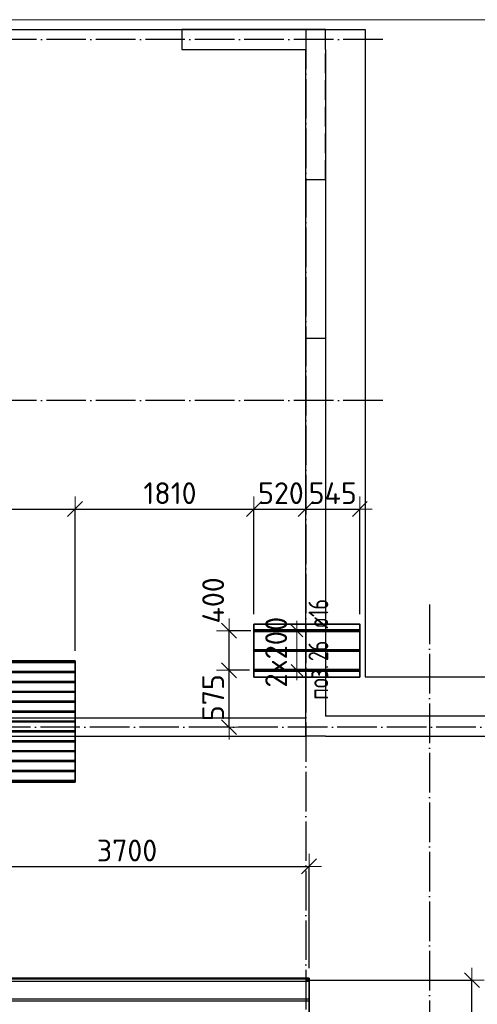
# Model space of a CAD drawing. Header units: millimetres. Extents: x -3483 to 105345, y -283423 to 72284.
# Tile 57 of 155: x 51010 to 55634, y -33260 to -23310. Entities that reach past the tile are written whole.
import ezdxf

# ---------------------------------------------------------------- set-up
doc = ezdxf.new("R2010")
doc.units = ezdxf.units.MM
doc.header["$PDMODE"] = 65
for name, pattern in [('______11', [500, 400, -50, 0, -50]), ('______2', [270, 200, -70]), ('______5', [1100, 800, -100, 100, -100])]:
    doc.linetypes.add(name, pattern=pattern)
for name, color, linetype, lineweight in [('Standard', 7, 'Continuous', 25), ('Размерная линия_ общее', 7, 'Continuous', 13), ('Стена_ общее', 7, 'Continuous', 35), ('Фундамент_ общее', 7, 'Continuous', 35)]:
    doc.layers.add(name, color=color, linetype=linetype, lineweight=lineweight)
doc.layers.add('Арм.стержн. Доп. Арм. ниж.зоны Х', color=7, linetype='Continuous', lineweight=35, true_color=0xff1cff)
doc.layers.add('Осевая линия_ общее', color=7, linetype='______5', lineweight=13, true_color=0xa0a0a0)
doc.styles.add('ISOCPEUR', font='ISOCPEUR')
doc.dimstyles.new('DIMSTYLE_4', dxfattribs={"dimtxt": 220, "dimasz": 250, "dimexe": 0, "dimexo": 0, "dimgap": 110, "dimtad": 2, "dimdec": 0, "dimrnd": 5, "dimzin": 12, "dimdsep": 46, "dimtxsty": 'ISOCPEUR', "dimblk1": 'ALL_ML_STRICH', "dimblk2": 'ALL_ML_STRICH', "dimsah": 1, "dimcen": 0, "dimclrd": 7, "dimclre": 256, "dimclrt": 7, "dimadec": 0, "dimazin": 0, "dimtfac": 1, "dimtdec": 0, "dimtix": 1, "dimtmove": 2, "dimatfit": 3, "dimfxl": 0, "dimtzin": 0, "dimlwd": 0, "dimlwe": -3, "dimarcsym": 0})
doc.dimstyles.new('DIMSTYLE_5', dxfattribs={"dimtxt": 220, "dimasz": 250, "dimexe": 0, "dimexo": 0, "dimgap": 110, "dimtad": 2, "dimdec": 0, "dimrnd": 5, "dimzin": 12, "dimdsep": 46, "dimtxsty": 'ISOCPEUR', "dimblk1": 'ALL_ML_STRICH', "dimblk2": 'ALL_ML_STRICH', "dimsah": 1, "dimcen": 0, "dimclrd": 7, "dimclre": 256, "dimclrt": 7, "dimadec": 0, "dimazin": 0, "dimtfac": 1, "dimtdec": 0, "dimtix": 1, "dimtmove": 2, "dimatfit": 3, "dimfxl": 0, "dimtvp": 1.2, "dimtzin": 0, "dimlwd": 0, "dimlwe": -3, "dimarcsym": 0})

# ---------------------------------------------------------------- blocks, each defined once
blk = doc.blocks.new('СЛОЖНЫЙ_ОБЪЕКТ_3')
at = {"layer": 'Стена_ общее', "color": 9, "linetype": 'Continuous', "lineweight": -3, "true_color": 0xc7c7c7, "transparency": 33554687}
for p, q in [((52650, -23410), (52650, -23610)), ((54100, -23410), (52650, -23410)), ((54100, -23610), (54100, -23410)), ((52650, -23610), (53900, -23610)), ((53900, -30370), (53900, -23610)), ((54100, -23610), (54100, -30350)), ((53900, -30370), (48320, -30370)), ((53900, -30550), (53900, -30370)), ((55940, -30350), (54100, -30350)), ((48320, -30550), (53900, -30550)), ((54100, -30550), (53900, -30550)), ((54100, -30550), (55740, -30550))]:
    blk.add_line(p, q, dxfattribs=at)
at = {"layer": 'Стена_ общее', "color": 9, "linetype": '______2', "lineweight": -3, "true_color": 0xc7c7c7, "transparency": 33554687}
for p, q in [((54100, -24930), (54100, -23610)), ((54100, -24930), (53900, -24930)), ((53900, -26530), (54100, -26530))]:
    blk.add_line(p, q, dxfattribs=at)
blk = doc.blocks.new('ALL_ML_STRICH')
at = {"color": 0, "linetype": 'ByBlock', "lineweight": -2}
for p, q in [((0, -0.5), (0, 0.5)), ((-1, 0), (0.5, 0)), ((-0.3, -0.3), (0.3, 0.3))]:
    blk.add_line(p, q, dxfattribs=at)
blk = doc.blocks.new('*D195')
at = {"layer": 'DEFPOINTS', "color": 7, "linetype": 'Continuous', "lineweight": 13, "transparency": 33554687}
for p in [(48400, -28254.9), (48400, -28256), (51569.3, -29789.7)]:
    blk.add_point(p, dxfattribs=at)
at = {"layer": 'Размерная линия_ общее', "color": 253, "linetype": 'Continuous', "lineweight": -2, "true_color": 0xa0a0a0, "transparency": 33554687}
for p, q in [((48400, -28254.9), (48400, -28254.9)), ((51569.3, -29689.7), (51569.3, -28254.9))]:
    blk.add_line(p, q, dxfattribs=at)
at = {"layer": 'Размерная линия_ общее', "color": 7, "linetype": 'Continuous', "lineweight": -2, "transparency": 33554687}
blk.add_line((48400, -28254.9), (51569.3, -28254.9), dxfattribs=at)
at = {"layer": 'Размерная линия_ общее', "color": 7, "linetype": 'Continuous', "lineweight": 13, "transparency": 33554687, "xscale": 250, "yscale": 250, "zscale": 250, "rotation": 180}
blk.add_blockref('ALL_ML_STRICH', (48400, -28254.9), dxfattribs=at)
at = {"layer": 'Размерная линия_ общее', "color": 7, "linetype": 'Continuous', "lineweight": 13, "transparency": 33554687, "xscale": 250, "yscale": 250, "zscale": 250}
blk.add_blockref('ALL_ML_STRICH', (51569.3, -28254.9), dxfattribs=at)
at = {"layer": 'Размерная линия_ общее', "color": 7, "linetype": 'Continuous', "lineweight": 13, "transparency": 33554687, "insert": (50017.7, -28094.9), "char_height": 220, "width": 880, "attachment_point": 5, "style": 'ISOCPEUR'}
blk.add_mtext('\\A1;{3170}', dxfattribs=at)
blk = doc.blocks.new('*D196')
at = {"layer": 'DEFPOINTS', "color": 7, "linetype": 'Continuous', "lineweight": 13, "transparency": 33554687}
for p in [(51569.3, -28254.9), (53377.5, -29417.1), (51569.3, -29789.7)]:
    blk.add_point(p, dxfattribs=at)
at = {"layer": 'Размерная линия_ общее', "color": 253, "linetype": 'Continuous', "lineweight": -2, "true_color": 0xa0a0a0, "transparency": 33554687}
for p, q in [((51569.3, -29689.7), (51569.3, -28254.9)), ((53377.5, -29317.1), (53377.5, -28254.9))]:
    blk.add_line(p, q, dxfattribs=at)
at = {"layer": 'Размерная линия_ общее', "color": 7, "linetype": 'Continuous', "lineweight": -2, "transparency": 33554687}
blk.add_line((51569.3, -28254.9), (53377.5, -28254.9), dxfattribs=at)
at = {"layer": 'Размерная линия_ общее', "color": 7, "linetype": 'Continuous', "lineweight": 13, "transparency": 33554687, "xscale": 250, "yscale": 250, "zscale": 250, "rotation": 180}
blk.add_blockref('ALL_ML_STRICH', (51569.3, -28254.9), dxfattribs=at)
at = {"layer": 'Размерная линия_ общее', "color": 7, "linetype": 'Continuous', "lineweight": 13, "transparency": 33554687, "xscale": 250, "yscale": 250, "zscale": 250}
blk.add_blockref('ALL_ML_STRICH', (53377.5, -28254.9), dxfattribs=at)
at = {"layer": 'Размерная линия_ общее', "color": 7, "linetype": 'Continuous', "lineweight": 13, "transparency": 33554687, "insert": (52528.4, -28094.9), "char_height": 220, "width": 880, "attachment_point": 5, "style": 'ISOCPEUR'}
blk.add_mtext('\\A1;{1810}', dxfattribs=at)
blk = doc.blocks.new('*D197')
at = {"layer": 'DEFPOINTS', "color": 7, "linetype": 'Continuous', "lineweight": 13, "transparency": 33554687}
for p in [(53377.5, -28254.9), (53900, -28232.3), (53377.5, -29417.1)]:
    blk.add_point(p, dxfattribs=at)
at = {"layer": 'Размерная линия_ общее', "color": 253, "linetype": 'Continuous', "lineweight": -2, "true_color": 0xa0a0a0, "transparency": 33554687}
for p, q in [((53377.5, -29317.1), (53377.5, -28254.9)), ((53900, -28254.9), (53900, -28254.9))]:
    blk.add_line(p, q, dxfattribs=at)
at = {"layer": 'Размерная линия_ общее', "color": 7, "linetype": 'Continuous', "lineweight": -2, "transparency": 33554687}
blk.add_line((53377.5, -28254.9), (53900, -28254.9), dxfattribs=at)
at = {"layer": 'Размерная линия_ общее', "color": 7, "linetype": 'Continuous', "lineweight": 13, "transparency": 33554687, "xscale": 250, "yscale": 250, "zscale": 250, "rotation": 180}
blk.add_blockref('ALL_ML_STRICH', (53377.5, -28254.9), dxfattribs=at)
at = {"layer": 'Размерная линия_ общее', "color": 7, "linetype": 'Continuous', "lineweight": 13, "transparency": 33554687, "xscale": 250, "yscale": 250, "zscale": 250}
blk.add_blockref('ALL_ML_STRICH', (53900, -28254.9), dxfattribs=at)
at = {"layer": 'Размерная линия_ общее', "color": 7, "linetype": 'Continuous', "lineweight": 13, "transparency": 33554687, "insert": (53649.8, -28094.9), "char_height": 220, "width": 660, "attachment_point": 5, "style": 'ISOCPEUR'}
blk.add_mtext('\\A1;{520}', dxfattribs=at)
blk = doc.blocks.new('*D198')
at = {"layer": 'DEFPOINTS', "color": 7, "linetype": 'Continuous', "lineweight": 13, "transparency": 33554687}
for p in [(53900, -28232.3), (53900, -28254.9), (54447, -29417.1)]:
    blk.add_point(p, dxfattribs=at)
at = {"layer": 'Размерная линия_ общее', "color": 253, "linetype": 'Continuous', "lineweight": -2, "true_color": 0xa0a0a0, "transparency": 33554687}
for p, q in [((53900, -28254.9), (53900, -28254.9)), ((54447, -29317.1), (54447, -28254.9))]:
    blk.add_line(p, q, dxfattribs=at)
at = {"layer": 'Размерная линия_ общее', "color": 7, "linetype": 'Continuous', "lineweight": -2, "transparency": 33554687}
blk.add_line((53900, -28254.9), (54447, -28254.9), dxfattribs=at)
at = {"layer": 'Размерная линия_ общее', "color": 7, "linetype": 'Continuous', "lineweight": 13, "transparency": 33554687, "xscale": 250, "yscale": 250, "zscale": 250, "rotation": 180}
blk.add_blockref('ALL_ML_STRICH', (53900, -28254.9), dxfattribs=at)
at = {"layer": 'Размерная линия_ общее', "color": 7, "linetype": 'Continuous', "lineweight": 13, "transparency": 33554687, "xscale": 250, "yscale": 250, "zscale": 250}
blk.add_blockref('ALL_ML_STRICH', (54447, -28254.9), dxfattribs=at)
at = {"layer": 'Размерная линия_ общее', "color": 7, "linetype": 'Continuous', "lineweight": 13, "transparency": 33554687, "insert": (54173.5, -28094.9), "char_height": 220, "width": 660, "attachment_point": 5, "style": 'ISOCPEUR'}
blk.add_mtext('\\A1;{545}', dxfattribs=at)
blk = doc.blocks.new('*D199')
at = {"layer": 'DEFPOINTS', "color": 7, "linetype": 'Continuous', "lineweight": 13, "transparency": 33554687}
for p in [(53433.2, -29885.1), (53125.2, -30460), (53155.9, -30460)]:
    blk.add_point(p, dxfattribs=at)
at = {"layer": 'Размерная линия_ общее', "color": 253, "linetype": 'Continuous', "lineweight": -2, "true_color": 0xa0a0a0, "transparency": 33554687}
for p, q in [((53333.2, -29885.1), (53125.2, -29885.1)), ((53125.2, -30460), (53125.2, -30460))]:
    blk.add_line(p, q, dxfattribs=at)
at = {"layer": 'Размерная линия_ общее', "color": 7, "linetype": 'Continuous', "lineweight": -2, "transparency": 33554687}
blk.add_line((53125.2, -30460), (53125.2, -29885.1), dxfattribs=at)
at = {"layer": 'Размерная линия_ общее', "color": 7, "linetype": 'Continuous', "lineweight": 13, "transparency": 33554687, "xscale": 250, "yscale": 250, "zscale": 250}
for p, rotation in [((53125.2, -29885.1), 90), ((53125.2, -30460), 270)]:
    blk.add_blockref('ALL_ML_STRICH', p, dxfattribs=dict(at, rotation=rotation))
at = {"layer": 'Размерная линия_ общее', "color": 7, "linetype": 'Continuous', "lineweight": 13, "transparency": 33554687, "insert": (52965.2, -30161.6), "char_height": 220, "width": 660, "attachment_point": 5, "rotation": 90, "style": 'ISOCPEUR'}
blk.add_mtext('\\A1;{575}', dxfattribs=at)
blk = doc.blocks.new('*D200')
at = {"layer": 'DEFPOINTS', "color": 7, "linetype": 'Continuous', "lineweight": 13, "transparency": 33554687}
for p in [(53447, -29485.1), (53125.2, -29885.1), (53433.2, -29885.1)]:
    blk.add_point(p, dxfattribs=at)
at = {"layer": 'Размерная линия_ общее', "color": 253, "linetype": 'Continuous', "lineweight": -2, "true_color": 0xa0a0a0, "transparency": 33554687}
for p, q in [((53347, -29485.1), (53125.2, -29485.1)), ((53333.2, -29885.1), (53125.2, -29885.1))]:
    blk.add_line(p, q, dxfattribs=at)
at = {"layer": 'Размерная линия_ общее', "color": 7, "linetype": 'Continuous', "lineweight": -2, "transparency": 33554687}
blk.add_line((53125.2, -29885.1), (53125.2, -29485.1), dxfattribs=at)
at = {"layer": 'Размерная линия_ общее', "color": 7, "linetype": 'Continuous', "lineweight": 13, "transparency": 33554687, "xscale": 250, "yscale": 250, "zscale": 250}
for p, rotation in [((53125.2, -29485.1), 90), ((53125.2, -29885.1), 270)]:
    blk.add_blockref('ALL_ML_STRICH', p, dxfattribs=dict(at, rotation=rotation))
at = {"layer": 'Размерная линия_ общее', "color": 7, "linetype": 'Continuous', "lineweight": 13, "transparency": 33554687, "insert": (52965.1, -29178.4), "char_height": 220, "width": 660, "attachment_point": 5, "rotation": 90, "style": 'ISOCPEUR'}
blk.add_mtext('\\A1;{400}', dxfattribs=at)
blk = doc.blocks.new('*D211')
at = {"layer": 'DEFPOINTS', "color": 7, "linetype": 'Continuous', "lineweight": 13, "transparency": 33554687}
for p in [(50233.5, -31865.9), (50233.5, -32208.3), (53933.5, -32996.3)]:
    blk.add_point(p, dxfattribs=at)
at = {"layer": 'Размерная линия_ общее', "color": 253, "linetype": 'Continuous', "lineweight": -2, "true_color": 0xa0a0a0, "transparency": 33554687}
for p, q in [((50233.5, -32108.3), (50233.5, -31865.9)), ((53933.5, -32896.3), (53933.5, -31865.9))]:
    blk.add_line(p, q, dxfattribs=at)
at = {"layer": 'Размерная линия_ общее', "color": 7, "linetype": 'Continuous', "lineweight": -2, "transparency": 33554687}
blk.add_line((50233.5, -31865.9), (53933.5, -31865.9), dxfattribs=at)
at = {"layer": 'Размерная линия_ общее', "color": 7, "linetype": 'Continuous', "lineweight": 13, "transparency": 33554687, "xscale": 250, "yscale": 250, "zscale": 250, "rotation": 180}
blk.add_blockref('ALL_ML_STRICH', (50233.5, -31865.9), dxfattribs=at)
at = {"layer": 'Размерная линия_ общее', "color": 7, "linetype": 'Continuous', "lineweight": 13, "transparency": 33554687, "xscale": 250, "yscale": 250, "zscale": 250}
blk.add_blockref('ALL_ML_STRICH', (53933.5, -31865.9), dxfattribs=at)
at = {"layer": 'Размерная линия_ общее', "color": 7, "linetype": 'Continuous', "lineweight": 13, "transparency": 33554687, "insert": (52094.5, -31705.9), "char_height": 220, "width": 880, "attachment_point": 5, "style": 'ISOCPEUR'}
blk.add_mtext('\\A1;{3700}', dxfattribs=at)
blk = doc.blocks.new('*D228')
at = {"layer": 'DEFPOINTS', "color": 7, "linetype": 'Continuous', "lineweight": 13, "transparency": 33554687}
for p in [(53802.5, -33016.3), (55497.4, -34380), (55579.8, -34380)]:
    blk.add_point(p, dxfattribs=at)
at = {"layer": 'Размерная линия_ общее', "color": 253, "linetype": 'Continuous', "lineweight": -2, "true_color": 0xa0a0a0, "transparency": 33554687}
for p, q in [((53902.5, -33016.3), (55579.8, -33016.3)), ((55579.8, -34380), (55579.8, -34380))]:
    blk.add_line(p, q, dxfattribs=at)
at = {"layer": 'Размерная линия_ общее', "color": 7, "linetype": 'Continuous', "lineweight": -2, "transparency": 33554687}
blk.add_line((55579.8, -34380), (55579.8, -33016.3), dxfattribs=at)
at = {"layer": 'Размерная линия_ общее', "color": 7, "linetype": 'Continuous', "lineweight": 13, "transparency": 33554687, "xscale": 250, "yscale": 250, "zscale": 250}
for p, rotation in [((55579.8, -33016.3), 90), ((55579.8, -34380), 270)]:
    blk.add_blockref('ALL_ML_STRICH', p, dxfattribs=dict(at, rotation=rotation))
at = {"layer": 'Размерная линия_ общее', "color": 7, "linetype": 'Continuous', "lineweight": 13, "transparency": 33554687, "insert": (55419.8, -33665.2), "char_height": 220, "width": 880, "attachment_point": 5, "rotation": 90, "style": 'ISOCPEUR'}
blk.add_mtext('\\A1;{1365}', dxfattribs=at)

msp = doc.modelspace()

# ---------------------------------------------------------------- linework, layer by layer
at = {"layer": 'Standard', "color": 7, "linetype": 'Continuous', "lineweight": 13, "transparency": 33554687}
msp.add_lwpolyline([(39250, -70750), (65250, -70750), (65250, -23310), (39250, -23310), (39250, -70750)], dxfattribs=at)
at = {"layer": 'Арм.стержн. Доп. Арм. ниж.зоны Х', "color": 7, "linetype": 'Continuous', "lineweight": 25, "transparency": 33554687}
for p, q in [((53871.6, -29545.1), (53751.6, -29425.1)), ((53871.6, -29945.1), (53751.6, -29825.1))]:
    msp.add_line(p, q, dxfattribs=at)
at = {"layer": 'Арм.стержн. Доп. Арм. ниж.зоны Х', "color": 7, "linetype": 'Continuous', "lineweight": 13, "transparency": 33554687}
for p, q in [((53811.6, -29485.1), (53811.6, -29385.1)), ((53811.6, -29885.1), (53811.6, -29485.1)), ((53811.6, -29885.1), (53811.6, -29985.1))]:
    msp.add_line(p, q, dxfattribs=at)
at = {"layer": 'Арм.стержн. Доп. Арм. ниж.зоны Х', "color": 253, "linetype": 'Continuous', "lineweight": -3, "true_color": 0xa0a0a0, "transparency": 33554687}
for p, q in [((53811.6, -29485.1), (53711.6, -29485.1)), ((53811.6, -29485.1), (53911.6, -29485.1)), ((53811.6, -29885.1), (53711.6, -29885.1)), ((53811.6, -29885.1), (53911.6, -29885.1))]:
    msp.add_line(p, q, dxfattribs=at)
at = {"layer": 'Арм.стержн. Доп. Арм. ниж.зоны Х', "color": 52, "linetype": 'Continuous', "lineweight": 35, "transparency": 33554687}
for points in [[(53377.5, -29417.1), (54447, -29417.1), (54447, -29953.1), (53377.5, -29953.1), (53377.5, -29417.1)], [(51569.3, -29789.7), (45719.3, -29789.7), (45719.3, -31014.7), (51569.3, -31014.7), (51569.3, -29789.7)], [(53933.5, -34436.3), (46913.5, -34436.3), (46913.5, -32996.3), (53933.5, -32996.3), (53933.5, -34436.3)]]:
    msp.add_lwpolyline(points, dxfattribs=at)
at = {"layer": 'Арм.стержн. Доп. Арм. ниж.зоны Х', "color": 41, "linetype": 'Continuous', "lineweight": 35, "transparency": 33554687}
for points in [[(54447, -29493.1), (53377.5, -29493.1), (53377.5, -29477.1), (54447, -29477.1), (54447, -29493.1)], [(54447, -29693.1), (53377.5, -29693.1), (53377.5, -29677.1), (54447, -29677.1), (54447, -29693.1)], [(54447, -29893.1), (53377.5, -29893.1), (53377.5, -29877.1), (54447, -29877.1), (54447, -29893.1)]]:
    msp.add_lwpolyline(points, dxfattribs=at)
at = {"layer": 'Арм.стержн. Доп. Арм. ниж.зоны Х', "color": 41, "linetype": 'Continuous', "lineweight": 25, "transparency": 33554687}
for points in [[(45719.3, -29794.2), (51569.3, -29794.2), (51569.3, -29810.2), (45719.3, -29810.2), (45719.3, -29794.2)], [(45719.3, -29894.2), (51569.3, -29894.2), (51569.3, -29910.2), (45719.3, -29910.2), (45719.3, -29894.2)], [(45719.3, -29994.2), (51569.3, -29994.2), (51569.3, -30010.2), (45719.3, -30010.2), (45719.3, -29994.2)], [(45719.3, -30094.2), (51569.3, -30094.2), (51569.3, -30110.2), (45719.3, -30110.2), (45719.3, -30094.2)], [(45719.3, -30194.2), (51569.3, -30194.2), (51569.3, -30210.2), (45719.3, -30210.2), (45719.3, -30194.2)], [(45719.3, -30294.2), (51569.3, -30294.2), (51569.3, -30310.2), (45719.3, -30310.2), (45719.3, -30294.2)], [(45719.3, -30394.2), (51569.3, -30394.2), (51569.3, -30410.2), (45719.3, -30410.2), (45719.3, -30394.2)], [(45719.3, -30494.2), (51569.3, -30494.2), (51569.3, -30510.2), (45719.3, -30510.2), (45719.3, -30494.2)], [(45719.3, -30594.2), (51569.3, -30594.2), (51569.3, -30610.2), (45719.3, -30610.2), (45719.3, -30594.2)], [(45719.3, -30694.2), (51569.3, -30694.2), (51569.3, -30710.2), (45719.3, -30710.2), (45719.3, -30694.2)], [(45719.3, -30794.2), (51569.3, -30794.2), (51569.3, -30810.2), (45719.3, -30810.2), (45719.3, -30794.2)], [(45719.3, -30894.2), (51569.3, -30894.2), (51569.3, -30910.2), (45719.3, -30910.2), (45719.3, -30894.2)], [(45719.3, -30994.2), (51569.3, -30994.2), (51569.3, -31010.2), (45719.3, -31010.2), (45719.3, -30994.2)]]:
    msp.add_lwpolyline(points, dxfattribs=at)
at = {"layer": 'Арм.стержн. Доп. Арм. ниж.зоны Х', "color": 40, "linetype": 'Continuous', "lineweight": 25, "transparency": 33554687}
for points in [[(53933.5, -33028.8), (46913.5, -33028.8), (46913.5, -33003.8), (53933.5, -33003.8), (53933.5, -33028.8)], [(53933.5, -33228.8), (46913.5, -33228.8), (46913.5, -33203.8), (53933.5, -33203.8), (53933.5, -33228.8)]]:
    msp.add_lwpolyline(points, dxfattribs=at)
at = {"layer": 'Осевая линия_ общее', "color": 253, "linetype": '______11', "lineweight": -3, "true_color": 0xa0a0a0, "transparency": 33554687}
for p, q in [((53900, -23410), (53900, -72827.9)), ((54680, -23510), (37142.2, -23510)), ((54680, -27160), (37142.2, -27160)), ((55150, -29220), (55150, -72827.9)), ((56620, -30460), (37142.2, -30460))]:
    msp.add_line(p, q, dxfattribs=at)
at = {"layer": 'Фундамент_ общее', "color": 7, "lineweight": 25, "transparency": 33554687}
for p, q in [((40600, -23410), (54500, -23410)), ((54500, -23410), (54500, -29950)), ((54500, -29950), (56340, -29950))]:
    msp.add_line(p, q, dxfattribs=at)
at = {"layer": 'Фундамент_ общее', "color": 7, "linetype": 'Continuous', "lineweight": 25, "transparency": 33554687}
for p, q in [((40600, -23410), (54500, -23410)), ((54500, -23410), (54500, -29950)), ((54500, -29950), (56340, -29950))]:
    msp.add_line(p, q, dxfattribs=at)

# ---------------------------------------------------------------- block references
at = {"layer": 'Стена_ общее', "color": 9, "linetype": 'Continuous', "lineweight": -3, "true_color": 0xc7c7c7, "transparency": 33554687}
msp.add_blockref('СЛОЖНЫЙ_ОБЪЕКТ_3', (0, 0), dxfattribs=at)

# ---------------------------------------------------------------- texts
at = {"layer": 'Арм.стержн. Доп. Арм. ниж.зоны Х', "color": 7, "linetype": 'Continuous', "lineweight": 25, "transparency": 33554687, "char_height": 200, "attachment_point": 7, "rotation": 90, "style": 'ISOCPEUR'}
for s, insert, width in [('\\W0.74; ø16 ', (54128, -29558.4), 624.254), ('\\W0.73;26', (54128, -29791.7), 306.007), ('\\W0.77;поз.', (54128, -30183.4), 468.039)]:
    msp.add_mtext(s, dxfattribs=dict(at, insert=insert, width=width))
at = {"layer": 'Арм.стержн. Доп. Арм. ниж.зоны Х', "color": 7, "linetype": 'Continuous', "lineweight": 13, "transparency": 33554687, "insert": (53711.6, -30059.1), "char_height": 220, "width": 873.359, "attachment_point": 7, "rotation": 90, "style": 'ISOCPEUR'}
msp.add_mtext('\\W0.95;2x200', dxfattribs=at)

# ---------------------------------------------------------------- dimensions: what is measured, and where the dimension line sits
at = {"layer": 'Размерная линия_ общее', "color": 7, "linetype": 'Continuous', "lineweight": 13, "transparency": 33554687}
for base, p1, p2, dimstyle, picture, middle in [((51569.3, -28254.9), (48400, -28254.9), (51569.3, -29689.7), 'DIMSTYLE_4', '*D195', (50017.7, -28094.9)), ((53377.5, -28254.9), (51569.3, -29689.7), (53377.5, -29317.1), 'DIMSTYLE_4', '*D196', (52528.4, -28094.9)), ((53900, -28254.9275), (53377.5426, -29317.1168), (53900, -28254.9275), 'DIMSTYLE_5', '*D197', (53649.7713, -28094.9275)), ((54447, -28254.9), (53900, -28254.9), (54447, -29317.1), 'DIMSTYLE_5', '*D198', (54173.5, -28094.9)), ((53933.5, -31865.9), (50233.5, -32108.3), (53933.5, -32896.3), 'DIMSTYLE_4', '*D211', (52094.5, -31705.9))]:
    dim = msp.add_linear_dim(base=base, p1=p1, p2=p2, dimstyle=dimstyle, override={"dimpost": '<>', "dimclrd": 7, "dimclre": 253, "dimclrt": 7, "dimlwd": 0, "dimlwe": 65533}, dxfattribs=at)
    dim.commit()
    dim.dimension.update_dxf_attribs({"geometry": picture, "text_midpoint": middle, "dimtype": 160})
for base, p1, p2, dimstyle, picture, middle in [((53125.2, -29485.1), (53333.2, -29885.1), (53347, -29485.1), 'DIMSTYLE_5', '*D200', (52965.1, -29178.4)), ((53125.2, -29885.1), (53125.2, -30460), (53333.2, -29885.1), 'DIMSTYLE_5', '*D199', (52965.2, -30161.6)), ((55579.8, -33016.3), (55579.8, -34380), (53902.5, -33016.3), 'DIMSTYLE_4', '*D228', (55419.8, -33665.2))]:
    dim = msp.add_linear_dim(base=base, p1=p1, p2=p2, angle=90, dimstyle=dimstyle, override={"dimpost": '<>', "dimclrd": 7, "dimclre": 253, "dimclrt": 7, "dimlwd": 0, "dimlwe": 65533}, dxfattribs=at)
    dim.commit()
    dim.dimension.update_dxf_attribs({"geometry": picture, "text_midpoint": middle, "dimtype": 160})

doc.saveas('drawing.dxf')
